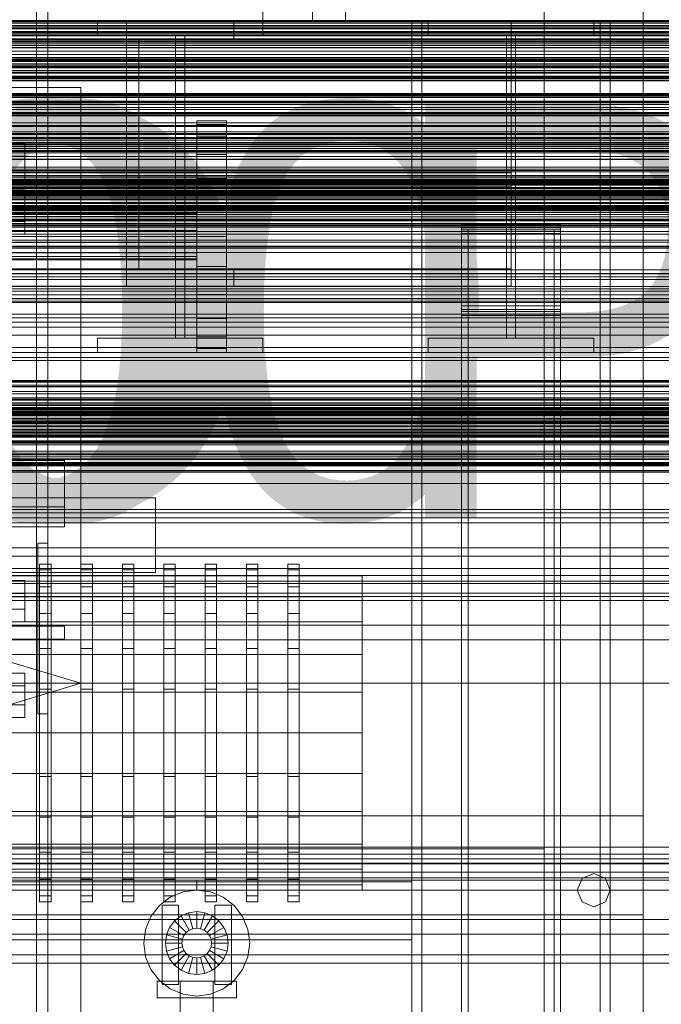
# Model space of a CAD drawing. Header units: millimetres. Extents: x -1970 to 61924, y -58230 to 6847.
# Tile 66 of 256: x 453 to 841, y -35494 to -34899. Entities that reach past the tile are written whole.
import ezdxf

# ---------------------------------------------------------------- set-up
doc = ezdxf.new("R2010")
doc.units = ezdxf.units.MM
for name, color, linetype, lineweight in [('COTAS_O', 1, 'Continuous', 0), ('COTAS_P', 1, 'Continuous', 0), ('frontal_briquetadora', 7, 'Continuous', 0), ('frontal_C01', 7, 'Continuous', 0), ('frontal_C02', 7, 'Continuous', 0), ('frontal_C03', 7, 'Continuous', 0), ('frontal_C04', 7, 'Continuous', 0), ('frontal_dosificador', 7, 'Continuous', 0), ('frontal_mezcladora', 7, 'Continuous', 0), ('frontal_secador', 7, 'Continuous', 0)]:
    doc.layers.add(name, color=color, linetype=linetype, lineweight=lineweight)
doc.dimstyles.new('R19_100', dxfattribs={"dimtxt": 250, "dimasz": 150, "dimexe": 150, "dimexo": 80, "dimgap": 100, "dimtad": 1, "dimtih": 1, "dimtoh": 1, "dimdsep": 46, "dimcen": 0.09, "dimadec": 0, "dimazin": 0, "dimtfac": 1, "dimtdec": 4, "dimtofl": 0, "dimtmove": 0, "dimatfit": 3, "dimfxl": 1, "dimtolj": 1, "dimtzin": 0, "dimarcsym": 0})

# ---------------------------------------------------------------- blocks, each defined once
blk = doc.blocks.new('DIM_R26_43')
at = {"layer": 'COTAS_P'}
for p, q in [((-1750, -34600), (-1600, -34555)), ((2600, -34600), (2450, -34555)), ((-1750, -35500), (-1750, -34600)), ((-1750, -34600), (2600, -34600)), ((-1750, -34600), (-1600, -34645)), ((2600, -34600), (2450, -34645)), ((2600, -35500), (2600, -34600))]:
    blk.add_line(p, q, dxfattribs=at)
blk.add_text('4350 P', height=250, dxfattribs=at).set_placement((425, -34500))
blk = doc.blocks.new('DIM_R26_49')
at = {"layer": 'COTAS_O'}
for p, q in [((-650, -34200), (-500, -34155)), ((650, -34200), (500, -34155)), ((-650, -34900), (-650, -34200)), ((-650, -34200), (650, -34200)), ((-650, -34200), (-500, -34245)), ((650, -34200), (500, -34245)), ((650, -34900), (650, -34200))]:
    blk.add_line(p, q, dxfattribs=at)
blk.add_text('1300 O', height=250, dxfattribs=at).set_placement((0, -34100))
blk = doc.blocks.new('DIM_R26_51')
at = {"layer": 'COTAS_O'}
for p, q in [((-1480, -35300), (-1330, -35255)), ((490, -35300), (340, -35255)), ((-1480, -36000), (-1480, -35300)), ((-1480, -35300), (490, -35300)), ((-1480, -35300), (-1330, -35345)), ((490, -35300), (340, -35345)), ((490, -36000), (490, -35300))]:
    blk.add_line(p, q, dxfattribs=at)
blk.add_text('1970 O', height=250, dxfattribs=at).set_placement((-495, -35200))
blk = doc.blocks.new('DIM_R26_53')
at = {"layer": 'COTAS_O'}
for p, q in [((-1400, -35300), (-1250, -35255)), ((1400, -35300), (1250, -35255)), ((-1400, -36000), (-1400, -35300)), ((-1400, -35300), (1400, -35300)), ((-1400, -35300), (-1250, -35345)), ((1400, -35300), (1250, -35345)), ((1400, -36000), (1400, -35300))]:
    blk.add_line(p, q, dxfattribs=at)
blk.add_text('2800 O', height=250, dxfattribs=at).set_placement((0, -35200))
blk = doc.blocks.new('DIM_R26_55')
at = {"layer": 'COTAS_P'}
for p, q in [((-305, -35300), (-155, -35255)), ((345, -35300), (195, -35255)), ((-305, -36000), (-305, -35300)), ((-305, -35300), (345, -35300)), ((-305, -35300), (-155, -35345)), ((345, -35300), (195, -35345)), ((345, -36000), (345, -35300))]:
    blk.add_line(p, q, dxfattribs=at)
blk.add_text('650 P', height=250, dxfattribs=at).set_placement((20, -35200))

msp = doc.modelspace()

# ---------------------------------------------------------------- linework, layer by layer
at = {"layer": 'frontal_briquetadora'}
for p, q in [((-490, -34940), (490, -34940)), ((320, -34940), (490, -34940)), ((490, -35980), (490, -34940)), ((340, -34950), (490, -34950)), ((490, -35980), (490, -34950))]:
    msp.add_line(p, q, dxfattribs=at)
at = {"layer": 'frontal_C01'}
for p, q in [((463, -35975), (463, -34599.343)), ((470, -35975), (470, -34599.343)), ((404, -34973.724), (456, -34973.724)), ((456, -34973.724), (456, -34990.98)), ((456, -34973.724), (456, -34981.428)), ((456, -34981.428), (404, -34981.428)), ((456, -34998.684), (456, -34981.428)), ((456, -34990.98), (404, -34990.98)), ((456, -34998.684), (456, -34990.98)), ((404, -34998.684), (456, -34998.684)), ((380, -35165.384), (480, -35165.384)), ((480, -35165.384), (480, -35193.382)), ((480, -35165.384), (480, -35205.382)), ((480, -35193.382), (380, -35193.382)), ((480, -35205.382), (480, -35193.382)), ((380, -35205.382), (480, -35205.382)), ((464, -35318.382), (464, -35215.382)), ((464, -35215.382), (470, -35215.382)), ((470, -35318.382), (470, -35215.382)), ((404, -35237.948), (456, -35237.948)), ((456, -35237.948), (456, -35255.203)), ((456, -35237.948), (456, -35245.651)), ((456, -35245.651), (404, -35245.651)), ((456, -35262.907), (456, -35245.651)), ((456, -35255.203), (404, -35255.203)), ((456, -35262.907), (456, -35255.203)), ((380, -35265.382), (480, -35265.382)), ((404, -35262.907), (456, -35262.907)), ((480, -35273.382), (480, -35265.382)), ((380, -35273.382), (480, -35273.382)), ((397, -35273.382), (463, -35273.382)), ((463, -35273.382), (470, -35273.382)), ((463, -35975), (463, -35273.382)), ((470, -35975), (470, -35273.382)), ((470, -35318.382), (464, -35318.382))]:
    msp.add_line(p, q, dxfattribs=at)
at = {"layer": 'frontal_C02'}
for p, q in [((463, -35975), (463, -33530.372)), ((470, -35975), (470, -33530.372)), ((463, -35975), (463, -34035.57)), ((470, -35975), (470, -34035.57)), ((463, -35975), (463, -34840.309)), ((470, -35975), (470, -34840.309)), ((404, -35001.788), (456, -35001.788)), ((456, -35001.788), (456, -35020.863)), ((456, -35001.788), (456, -35009.424)), ((456, -35009.424), (404, -35009.424)), ((456, -35028.499), (456, -35009.424)), ((456, -35020.863), (404, -35020.863)), ((456, -35028.499), (456, -35020.863)), ((404, -35028.499), (456, -35028.499)), ((404, -35293.878), (456, -35293.878)), ((456, -35293.878), (456, -35312.954)), ((456, -35293.878), (456, -35301.515)), ((456, -35301.515), (404, -35301.515)), ((456, -35320.59), (456, -35301.515)), ((456, -35312.954), (404, -35312.954)), ((456, -35320.59), (456, -35312.954)), ((404, -35320.59), (456, -35320.59))]:
    msp.add_line(p, q, dxfattribs=at)
at = {"layer": 'frontal_C03'}
for p, q in [((1250, -34899.448), (-1250, -34899.448)), ((1250, -34900.33), (-1250, -34900.33)), ((1250, -34900.983), (-1250, -34900.983)), ((1250, -34903.291), (-1250, -34903.291)), ((-1250, -34904.348), (1250, -34904.348)), ((1250, -34907.2), (-1250, -34907.2)), ((1250, -34908.257), (-1250, -34908.257)), ((1250, -34910.565), (-1250, -34910.565)), ((1250, -34911.218), (-1250, -34911.218)), ((1250, -34912.1), (-1250, -34912.1)), ((1250, -34921.906), (-1250, -34921.906)), ((1250, -34922.787), (-1250, -34922.787)), ((1250, -34923.441), (-1250, -34923.441)), ((1250, -34925.748), (-1250, -34925.748)), ((-1250, -34926.806), (1250, -34926.806)), ((1250, -34929.658), (-1250, -34929.658)), ((1250, -34930.715), (-1250, -34930.715)), ((1250, -34933.022), (-1250, -34933.022)), ((1250, -34933.676), (-1250, -34933.676)), ((1250, -34934.557), (-1250, -34934.557)), ((1250, -34944.364), (-1250, -34944.364)), ((1250, -34945.245), (-1250, -34945.245)), ((1250, -34945.898), (-1250, -34945.898)), ((1530, -34950.129), (-1530, -34950.129)), ((1250, -34948.206), (-1250, -34948.206)), ((-1250, -34949.263), (1250, -34949.263)), ((1250, -34952.115), (-1250, -34952.115)), ((1530, -34955.129), (-1530, -34955.129)), ((1270, -34955.96), (-1270, -34955.96)), ((-1270, -34956.859), (1270, -34956.859)), ((1250, -34953.173), (-1250, -34953.173)), ((1250, -34955.48), (-1250, -34955.48)), ((1250, -34956.134), (-1250, -34956.134)), ((1250, -34957.015), (-1250, -34957.015)), ((-1500, -34961.228), (1500, -34961.228)), ((1500, -34970.211), (-1500, -34970.211)), ((1250, -34966.821), (-1250, -34966.821)), ((1250, -34967.703), (-1250, -34967.703)), ((1250, -34968.356), (-1250, -34968.356)), ((1250, -34970.664), (-1250, -34970.664)), ((-1250, -34971.721), (1250, -34971.721)), ((-1250, -34973.155), (1250, -34973.155)), ((-1250, -34973.953), (1250, -34973.953)), ((-1250, -34974.537), (1250, -34974.537)), ((1250, -34974.573), (-1250, -34974.573)), ((1250, -34975.63), (-1250, -34975.63)), ((-1250, -34976.875), (1250, -34976.875)), ((1250, -34977.938), (-1250, -34977.938)), ((-1250, -34978.004), (1250, -34978.004)), ((1250, -34978.591), (-1250, -34978.591)), ((1250, -34979.473), (-1250, -34979.473)), ((-1250, -34981.724), (1250, -34981.724)), ((-1250, -34983.32), (1250, -34983.32)), ((-1250, -34988.167), (1250, -34988.167)), ((1250, -34989.279), (-1250, -34989.279)), ((-1250, -34990.123), (1250, -34990.123)), ((1250, -34990.16), (-1250, -34990.16)), ((1250, -34990.814), (-1250, -34990.814)), ((1250, -34993.121), (-1250, -34993.121)), ((-1250, -34994.178), (1250, -34994.178)), ((1500, -34995.334), (-1500, -34995.334)), ((-1268, -34996.141), (1268, -34996.141)), ((-1268, -34996.365), (1268, -34996.365)), ((-1268, -34996.53), (1268, -34996.53)), ((-1268, -34997.187), (1268, -34997.187)), ((-1268, -34997.505), (1268, -34997.505)), ((-1268, -34998.551), (1268, -34998.551)), ((-1268, -34999), (1268, -34999)), ((-1250, -34995.768), (1250, -34995.768)), ((1250, -34997.031), (-1250, -34997.031)), ((1250, -34997.949), (-1250, -34997.949)), ((1250, -34998.088), (-1250, -34998.088)), ((1530, -35005.129), (-1530, -35005.129)), ((-1500, -35004.317), (1500, -35004.317)), ((-1268, -35000.363), (1268, -35000.363)), ((-1268, -35000.913), (1268, -35000.913)), ((-1268, -35002.501), (1268, -35002.501)), ((1268, -35003.114), (-1268, -35003.114)), ((-1268, -35004.818), (1268, -35004.818)), ((-1268, -35005.453), (1268, -35005.453)), ((1250, -35000.395), (-1250, -35000.395)), ((1250, -35001.049), (-1250, -35001.049)), ((1250, -35001.93), (-1250, -35001.93)), ((-1250, -35004.006), (1250, -35004.006)), ((1530, -35010.129), (-1530, -35010.129)), ((-1268, -35007.156), (1268, -35007.156)), ((-1268, -35007.77), (1268, -35007.77)), ((-1268, -35009.357), (1268, -35009.357)), ((-1268, -35009.907), (1268, -35009.907)), ((-1268, -35011.271), (1268, -35011.271)), ((-1268, -35011.72), (1268, -35011.72)), ((-1250, -35006.264), (1250, -35006.264)), ((1250, -35011.737), (-1250, -35011.737)), ((-1268, -35012.766), (1268, -35012.766)), ((-1268, -35013.083), (1268, -35013.083)), ((-1268, -35013.741), (1268, -35013.741)), ((-1268, -35013.905), (1268, -35013.905)), ((-1268, -35014.13), (1268, -35014.13)), ((-1250, -35012.322), (1250, -35012.322)), ((1250, -35012.618), (-1250, -35012.618)), ((1250, -35013.271), (-1250, -35013.271)), ((-1250, -35014.503), (1250, -35014.503)), ((1250, -35015.579), (-1250, -35015.579)), ((-1250, -35016.636), (1250, -35016.636)), ((1250, -35019.488), (-1250, -35019.488)), ((-1250, -35020.147), (1250, -35020.147)), ((1250, -35020.546), (-1250, -35020.546)), ((-1250, -35022.103), (1250, -35022.103)), ((1250, -35022.853), (-1250, -35022.853)), ((1250, -35023.506), (-1250, -35023.506)), ((1250, -35024.388), (-1250, -35024.388)), ((-1250, -35026.95), (1250, -35026.95)), ((-1250, -35028.547), (1250, -35028.547)), ((-1250, -35032.266), (1250, -35032.266)), ((-1250, -35033.395), (1250, -35033.395)), ((-1250, -35035.733), (1250, -35035.733)), ((-1250, -35036.318), (1250, -35036.318)), ((-1250, -35037.115), (1250, -35037.115)), ((1250, -35050.062), (-1250, -35050.062)), ((1250, -35052.554), (-1250, -35052.554)), ((-1500, -35055.95), (1500, -35055.95)), ((1250, -35054.381), (-1250, -35054.381)), ((1250, -35061.687), (-1250, -35061.687)), ((1250, -35065.216), (-1250, -35065.216)), ((1500, -35067.358), (-1500, -35067.358)), ((1500, -35067.643), (-1500, -35067.643)), ((-1270, -35068.997), (1270, -35068.997)), ((1270, -35069.896), (-1270, -35069.896)), ((1250, -35076.838), (-1250, -35076.838)), ((-1500, -35079.051), (1500, -35079.051)), ((1250, -35081.828), (-1250, -35081.828)), ((1250, -35096.975), (-1250, -35096.975)), ((1250, -35103.087), (-1250, -35103.087)), ((-1250, -35116.939), (1250, -35116.939)), ((-1250, -35117.572), (1250, -35117.572)), ((-1250, -35118.036), (1250, -35118.036)), ((-1250, -35119.892), (1250, -35119.892)), ((1250, -35120.726), (-1250, -35120.726)), ((-1250, -35120.788), (1250, -35120.788)), ((-1250, -35123.74), (1250, -35123.74)), ((-1250, -35125.008), (1250, -35125.008)), ((1570, -35128.303), (-1570, -35128.303)), ((1570, -35128.562), (-1570, -35128.562)), ((-1250, -35127.542), (1250, -35127.542)), ((-1250, -35128.855), (1250, -35128.855)), ((-1250, -35130.407), (1250, -35130.407)), ((1570, -35131.347), (-1570, -35131.347)), ((1570, -35132.085), (-1570, -35132.085)), ((-1500, -35133.329), (1500, -35133.329)), ((-1500, -35133.553), (1500, -35133.553)), ((-1500, -35133.718), (1500, -35133.718)), ((-1500, -35134.375), (1500, -35134.375)), ((-1500, -35134.693), (1500, -35134.693)), ((-1500, -35135.739), (1500, -35135.739)), ((-1500, -35136.188), (1500, -35136.188)), ((-1250, -35134.888), (1250, -35134.888)), ((1250, -35136.619), (-1250, -35136.619)), ((1570, -35137.231), (-1570, -35137.231)), ((1570, -35138.335), (-1570, -35138.335)), ((-1500, -35137.551), (1500, -35137.551)), ((-1500, -35138.101), (1500, -35138.101)), ((-1500, -35139.689), (1500, -35139.689)), ((1500, -35140.302), (-1500, -35140.302)), ((-1500, -35142.006), (1500, -35142.006)), ((-1500, -35142.641), (1500, -35142.641)), ((-1250, -35141.427), (1250, -35141.427)), ((-1570, -35145.059), (1570, -35145.059)), ((1570, -35146.361), (-1570, -35146.361)), ((-1500, -35144.345), (1500, -35144.345)), ((-1500, -35144.958), (1500, -35144.958)), ((-1500, -35146.546), (1500, -35146.546)), ((-1500, -35147.096), (1500, -35147.096)), ((-1500, -35148.459), (1500, -35148.459)), ((-1500, -35148.908), (1500, -35148.908)), ((-1250, -35143.22), (1250, -35143.22)), ((1250, -35146.472), (-1250, -35146.472)), ((-1250, -35148.028), (1250, -35148.028)), ((1570, -35153.639), (-1570, -35153.639)), ((1570, -35154.941), (-1570, -35154.941)), ((-1500, -35149.954), (1500, -35149.954)), ((-1500, -35150.272), (1500, -35150.272)), ((-1500, -35150.929), (1500, -35150.929)), ((-1500, -35151.093), (1500, -35151.093)), ((-1500, -35151.318), (1500, -35151.318)), ((-1250, -35149.759), (1250, -35149.759)), ((1250, -35153.528), (-1250, -35153.528)), ((-1250, -35154.239), (1250, -35154.239)), ((-1250, -35155.792), (1250, -35155.792)), ((-1250, -35159.639), (1250, -35159.639)), ((-1250, -35160.906), (1250, -35160.906)), ((1570, -35161.665), (-1570, -35161.665)), ((1570, -35162.769), (-1570, -35162.769)), ((-1250, -35163.859), (1250, -35163.859)), ((-1250, -35164.755), (1250, -35164.755)), ((-1250, -35166.611), (1250, -35166.611)), ((1570, -35167.915), (-1570, -35167.915)), ((1570, -35168.653), (-1570, -35168.653)), ((1570, -35171.438), (-1570, -35171.438)), ((1570, -35171.697), (-1570, -35171.697)), ((-1250, -35167.075), (1250, -35167.075)), ((-1250, -35167.708), (1250, -35167.708)), ((1250, -35172.458), (-1250, -35172.458)), ((1250, -35179.274), (-1250, -35179.274)), ((1250, -35196.913), (-1250, -35196.913)), ((1250, -35203.025), (-1250, -35203.025)), ((1250, -35218.172), (-1250, -35218.172)), ((1250, -35223.162), (-1250, -35223.162)), ((-1500, -35230.719), (1500, -35230.719)), ((1250, -35234.784), (-1250, -35234.784)), ((1500, -35239.702), (-1500, -35239.702)), ((1250, -35238.313), (-1250, -35238.313)), ((1250, -35245.619), (-1250, -35245.619)), ((1250, -35247.446), (-1250, -35247.446)), ((1250, -35249.938), (-1250, -35249.938)), ((1500, -35264.825), (-1500, -35264.825)), ((-1500, -35273.808), (1500, -35273.808)), ((1530, -35409.158), (-1530, -35409.158)), ((-1500, -35408.612), (1500, -35408.612)), ((1530, -35414.158), (-1530, -35414.158)), ((1500, -35417.595), (-1500, -35417.595)), ((1500, -35442.718), (-1500, -35442.718)), ((-1500, -35451.701), (1500, -35451.701)), ((1530, -35464.158), (-1530, -35464.158)), ((1530, -35469.158), (-1530, -35469.158))]:
    msp.add_line(p, q, dxfattribs=at)
at = {"layer": 'frontal_C04'}
for p, q in [((-420, -35419), (560, -35419)), ((560, -35419), (560, -35425)), ((560, -35419), (1540, -35419)), ((-420, -35425), (560, -35425)), ((544, -35429.287), (551.718, -35426.09)), ((551.718, -35426.09), (560, -35425)), ((560, -35425), (1540, -35425)), ((560, -35425), (568.282, -35426.09)), ((568.282, -35426.09), (576, -35429.287)), ((532.287, -35441), (537.373, -35434.373)), ((537.373, -35434.373), (544, -35429.287)), ((539, -35434), (549, -35434)), ((539, -35434), (539, -35482)), ((549, -35482), (549, -35434)), ((571, -35434), (581, -35434)), ((571, -35434), (571, -35482)), ((576, -35429.287), (582.627, -35434.373)), ((581, -35482), (581, -35434)), ((582.627, -35434.373), (587.713, -35441)), ((546.565, -35443.565), (550.5, -35440.546)), ((550.5, -35440.546), (555.082, -35438.647)), ((555.5, -35449.206), (550.5, -35440.546)), ((555.082, -35438.647), (560, -35438)), ((557.671, -35448.307), (555.082, -35438.647)), ((560, -35448), (560, -35438)), ((560, -35438), (564.918, -35438.647)), ((562.329, -35448.307), (564.918, -35438.647)), ((564.5, -35449.206), (569.5, -35440.546)), ((564.918, -35438.647), (569.5, -35440.546)), ((569.5, -35440.546), (573.435, -35443.565)), ((529.09, -35448.718), (532.287, -35441)), ((543.546, -35447.5), (546.565, -35443.565)), ((553.636, -35450.636), (546.565, -35443.565)), ((566.364, -35450.636), (573.435, -35443.565)), ((573.435, -35443.565), (576.454, -35447.5)), ((587.713, -35441), (590.91, -35448.718)), ((528, -35457), (529.09, -35448.718)), ((541, -35457), (541.647, -35452.082)), ((541.647, -35452.082), (543.546, -35447.5)), ((551.307, -35454.671), (541.647, -35452.082)), ((552.206, -35452.5), (543.546, -35447.5)), ((552.206, -35452.5), (553.636, -35450.636)), ((553.636, -35450.636), (555.5, -35449.206)), ((555.5, -35449.206), (557.671, -35448.307)), ((557.671, -35448.307), (560, -35448)), ((560, -35448), (562.329, -35448.307)), ((562.329, -35448.307), (564.5, -35449.206)), ((564.5, -35449.206), (566.364, -35450.636)), ((566.364, -35450.636), (567.794, -35452.5)), ((567.794, -35452.5), (576.454, -35447.5)), ((568.693, -35454.671), (578.353, -35452.082)), ((576.454, -35447.5), (578.353, -35452.082)), ((578.353, -35452.082), (579, -35457)), ((590.91, -35448.718), (592, -35457)), ((529.09, -35465.282), (528, -35457)), ((551, -35457), (541, -35457)), ((541.647, -35461.918), (541, -35457)), ((551, -35457), (551.307, -35454.671)), ((551.307, -35459.329), (551, -35457)), ((551.307, -35454.671), (552.206, -35452.5)), ((567.794, -35452.5), (568.693, -35454.671)), ((568.693, -35454.671), (569, -35457)), ((569, -35457), (568.693, -35459.329)), ((579, -35457), (569, -35457)), ((579, -35457), (578.353, -35461.918)), ((592, -35457), (590.91, -35465.282)), ((551.307, -35459.329), (541.647, -35461.918)), ((543.546, -35466.5), (541.647, -35461.918)), ((552.206, -35461.5), (543.546, -35466.5)), ((553.636, -35463.364), (546.565, -35470.435)), ((552.206, -35461.5), (551.307, -35459.329)), ((553.636, -35463.364), (552.206, -35461.5)), ((555.5, -35464.794), (553.636, -35463.364)), ((566.364, -35463.364), (564.5, -35464.794)), ((567.794, -35461.5), (566.364, -35463.364)), ((566.364, -35463.364), (573.435, -35470.435)), ((568.693, -35459.329), (567.794, -35461.5)), ((567.794, -35461.5), (576.454, -35466.5)), ((568.693, -35459.329), (578.353, -35461.918)), ((578.353, -35461.918), (576.454, -35466.5)), ((532.287, -35473), (529.09, -35465.282)), ((546.565, -35470.435), (543.546, -35466.5)), ((555.5, -35464.794), (550.5, -35473.454)), ((557.671, -35465.693), (555.082, -35475.353)), ((557.671, -35465.693), (555.5, -35464.794)), ((560, -35466), (557.671, -35465.693)), ((562.329, -35465.693), (560, -35466)), ((560, -35466), (560, -35476)), ((564.5, -35464.794), (562.329, -35465.693)), ((562.329, -35465.693), (564.918, -35475.353)), ((564.5, -35464.794), (569.5, -35473.454)), ((576.454, -35466.5), (573.435, -35470.435)), ((590.91, -35465.282), (587.713, -35473)), ((537.373, -35479.627), (532.287, -35473)), ((550.5, -35473.454), (546.565, -35470.435)), ((555.082, -35475.353), (550.5, -35473.454)), ((560, -35476), (555.082, -35475.353)), ((564.918, -35475.353), (560, -35476)), ((569.5, -35473.454), (564.918, -35475.353)), ((573.435, -35470.435), (569.5, -35473.454)), ((587.713, -35473), (582.627, -35479.627)), ((536, -35480), (584, -35480)), ((536, -35480), (536, -35490)), ((544, -35484.713), (537.373, -35479.627)), ((539, -35482), (549, -35482)), ((570, -35480), (550, -35480)), ((550, -35499), (550, -35480)), ((570, -35480), (570, -35499)), ((571, -35482), (581, -35482)), ((582.627, -35479.627), (576, -35484.713)), ((584, -35490), (584, -35480)), ((551.718, -35487.91), (544, -35484.713)), ((560, -35489), (551.718, -35487.91)), ((568.282, -35487.91), (560, -35489)), ((576, -35484.713), (568.282, -35487.91)), ((536, -35490), (584, -35490))]:
    msp.add_line(p, q, dxfattribs=at)
at = {"layer": 'frontal_dosificador'}
for p, q in [((770, -35980), (770, -33440)), ((830, -33440), (830, -35980)), ((560, -34962.385), (560, -34960)), ((560, -34960), (578, -34960)), ((560, -34969.378), (560, -34962.385)), ((560, -34962.385), (578, -34962.385)), ((578, -34962.385), (578, -34960)), ((578, -34969.378), (578, -34962.385)), ((560, -34980.503), (560, -34969.378)), ((560, -34969.378), (578, -34969.378)), ((578, -34980.503), (578, -34969.378)), ((560, -34995), (560, -34980.503)), ((560, -34980.503), (578, -34980.503)), ((578, -34995), (578, -34980.503)), ((560, -35011.883), (560, -34995)), ((560, -34995), (578, -34995)), ((578, -35011.883), (578, -34995)), ((560, -35030), (560, -35011.883)), ((560, -35011.883), (578, -35011.883)), ((578, -35030), (578, -35011.883)), ((260, -35016), (560, -35016)), ((260, -35016.477), (560, -35016.477)), ((260, -35017.876), (560, -35017.876)), ((560, -35016.477), (560, -35016)), ((560, -35017.876), (560, -35016.477)), ((560, -35020.101), (560, -35017.876)), ((260, -35020.101), (560, -35020.101)), ((260, -35023), (560, -35023)), ((560, -35023), (560, -35020.101)), ((560, -35026.377), (560, -35023)), ((260, -35026.377), (560, -35026.377)), ((560, -35030), (260, -35030)), ((560, -35030), (560, -35026.377)), ((560, -35030), (560, -35033.623)), ((560, -35048.117), (560, -35030)), ((578, -35030), (560, -35030)), ((578, -35030), (578, -35048.117)), ((260, -35033.623), (560, -35033.623)), ((560, -35033.623), (560, -35037)), ((260, -35037), (560, -35037)), ((260, -35039.899), (560, -35039.899)), ((560, -35037), (560, -35039.899)), ((560, -35039.899), (560, -35042.124)), ((260, -35042.124), (560, -35042.124)), ((260, -35043.523), (560, -35043.523)), ((260, -35044), (560, -35044)), ((560, -35042.124), (560, -35043.523)), ((560, -35043.523), (560, -35044)), ((560, -35048.117), (560, -35065)), ((560, -35048.117), (578, -35048.117)), ((578, -35048.117), (578, -35065)), ((560, -35065), (560, -35079.497)), ((560, -35065), (578, -35065)), ((578, -35065), (578, -35079.497)), ((560, -35079.497), (560, -35090.622)), ((560, -35079.497), (578, -35079.497)), ((578, -35079.497), (578, -35090.622)), ((560, -35090.622), (560, -35097.615)), ((560, -35090.622), (578, -35090.622)), ((578, -35090.622), (578, -35097.615)), ((560, -35097.615), (560, -35100)), ((560, -35097.615), (578, -35097.615)), ((560, -35100), (578, -35100)), ((578, -35097.615), (578, -35100)), ((430, -35188), (535, -35188)), ((535, -35188), (535, -35233)), ((465, -35231.476), (465, -35228)), ((465, -35228), (472, -35228)), ((465, -35241.665), (465, -35231.476)), ((465, -35231.476), (472, -35231.476)), ((472, -35231.476), (472, -35228)), ((472, -35241.665), (472, -35231.476)), ((490, -35231.476), (490, -35228)), ((490, -35228), (497, -35228)), ((490, -35241.665), (490, -35231.476)), ((490, -35231.476), (497, -35231.476)), ((497, -35231.476), (497, -35228)), ((497, -35241.665), (497, -35231.476)), ((515, -35231.476), (515, -35228)), ((515, -35228), (522, -35228)), ((515, -35241.665), (515, -35231.476)), ((515, -35231.476), (522, -35231.476)), ((522, -35231.476), (522, -35228)), ((522, -35241.665), (522, -35231.476)), ((540, -35231.476), (540, -35228)), ((540, -35228), (547, -35228)), ((540, -35241.665), (540, -35231.476)), ((540, -35231.476), (547, -35231.476)), ((547, -35231.476), (547, -35228)), ((547, -35241.665), (547, -35231.476)), ((565, -35231.476), (565, -35228)), ((565, -35228), (572, -35228)), ((565, -35241.665), (565, -35231.476)), ((565, -35231.476), (572, -35231.476)), ((572, -35231.476), (572, -35228)), ((572, -35241.665), (572, -35231.476)), ((590, -35231.476), (590, -35228)), ((590, -35228), (597, -35228)), ((590, -35241.665), (590, -35231.476)), ((590, -35231.476), (597, -35231.476)), ((597, -35231.476), (597, -35228)), ((597, -35241.665), (597, -35231.476)), ((615, -35231.476), (615, -35228)), ((615, -35228), (622, -35228)), ((615, -35241.665), (615, -35231.476)), ((615, -35231.476), (622, -35231.476)), ((622, -35231.476), (622, -35228)), ((622, -35241.665), (622, -35231.476)), ((360, -35235), (660, -35235)), ((360, -35238.237), (660, -35238.237)), ((430, -35233), (535, -35233)), ((660, -35238.237), (660, -35235)), ((660, -35247.728), (660, -35238.237)), ((465, -35257.875), (465, -35241.665)), ((465, -35241.665), (472, -35241.665)), ((472, -35257.875), (472, -35241.665)), ((490, -35257.875), (490, -35241.665)), ((490, -35241.665), (497, -35241.665)), ((497, -35257.875), (497, -35241.665)), ((515, -35257.875), (515, -35241.665)), ((515, -35241.665), (522, -35241.665)), ((522, -35257.875), (522, -35241.665)), ((540, -35257.875), (540, -35241.665)), ((540, -35241.665), (547, -35241.665)), ((547, -35257.875), (547, -35241.665)), ((565, -35257.875), (565, -35241.665)), ((565, -35241.665), (572, -35241.665)), ((572, -35257.875), (572, -35241.665)), ((590, -35257.875), (590, -35241.665)), ((590, -35241.665), (597, -35241.665)), ((597, -35257.875), (597, -35241.665)), ((615, -35257.875), (615, -35241.665)), ((615, -35241.665), (622, -35241.665)), ((622, -35257.875), (622, -35241.665)), ((360, -35247.728), (660, -35247.728)), ((660, -35262.825), (660, -35247.728)), ((465, -35279), (465, -35257.875)), ((465, -35257.875), (472, -35257.875)), ((472, -35279), (472, -35257.875)), ((490, -35279), (490, -35257.875)), ((490, -35257.875), (497, -35257.875)), ((497, -35279), (497, -35257.875)), ((515, -35279), (515, -35257.875)), ((515, -35257.875), (522, -35257.875)), ((522, -35279), (522, -35257.875)), ((540, -35279), (540, -35257.875)), ((540, -35257.875), (547, -35257.875)), ((547, -35279), (547, -35257.875)), ((565, -35279), (565, -35257.875)), ((565, -35257.875), (572, -35257.875)), ((572, -35279), (572, -35257.875)), ((590, -35279), (590, -35257.875)), ((590, -35257.875), (597, -35257.875)), ((597, -35279), (597, -35257.875)), ((615, -35279), (615, -35257.875)), ((615, -35257.875), (622, -35257.875)), ((622, -35279), (622, -35257.875)), ((360, -35262.825), (660, -35262.825)), ((660, -35282.5), (660, -35262.825)), ((465, -35303.6), (465, -35279)), ((465, -35279), (472, -35279)), ((472, -35303.6), (472, -35279)), ((490, -35303.6), (490, -35279)), ((490, -35279), (497, -35279)), ((497, -35303.6), (497, -35279)), ((515, -35303.6), (515, -35279)), ((515, -35279), (522, -35279)), ((522, -35303.6), (522, -35279)), ((540, -35303.6), (540, -35279)), ((540, -35279), (547, -35279)), ((547, -35303.6), (547, -35279)), ((565, -35303.6), (565, -35279)), ((565, -35279), (572, -35279)), ((572, -35303.6), (572, -35279)), ((590, -35303.6), (590, -35279)), ((590, -35279), (597, -35279)), ((597, -35303.6), (597, -35279)), ((615, -35303.6), (615, -35279)), ((615, -35279), (622, -35279)), ((622, -35303.6), (622, -35279)), ((360, -35282.5), (660, -35282.5)), ((660, -35305.412), (660, -35282.5)), ((465, -35330), (465, -35303.6)), ((465, -35303.6), (472, -35303.6)), ((472, -35330), (472, -35303.6)), ((490, -35330), (490, -35303.6)), ((490, -35303.6), (497, -35303.6)), ((497, -35330), (497, -35303.6)), ((515, -35330), (515, -35303.6)), ((515, -35303.6), (522, -35303.6)), ((522, -35330), (522, -35303.6)), ((540, -35330), (540, -35303.6)), ((540, -35303.6), (547, -35303.6)), ((547, -35330), (547, -35303.6)), ((565, -35330), (565, -35303.6)), ((565, -35303.6), (572, -35303.6)), ((572, -35330), (572, -35303.6)), ((590, -35330), (590, -35303.6)), ((590, -35303.6), (597, -35303.6)), ((597, -35330), (597, -35303.6)), ((615, -35330), (615, -35303.6)), ((615, -35303.6), (622, -35303.6)), ((622, -35330), (622, -35303.6)), ((360, -35305.412), (660, -35305.412)), ((660, -35330), (660, -35305.412)), ((660, -35330), (360, -35330)), ((465, -35356.4), (465, -35330)), ((472, -35330), (465, -35330)), ((472, -35330), (472, -35356.4)), ((490, -35356.4), (490, -35330)), ((497, -35330), (490, -35330)), ((497, -35330), (497, -35356.4)), ((515, -35356.4), (515, -35330)), ((522, -35330), (515, -35330)), ((522, -35330), (522, -35356.4)), ((540, -35356.4), (540, -35330)), ((547, -35330), (540, -35330)), ((547, -35330), (547, -35356.4)), ((565, -35356.4), (565, -35330)), ((572, -35330), (565, -35330)), ((572, -35330), (572, -35356.4)), ((590, -35356.4), (590, -35330)), ((597, -35330), (590, -35330)), ((597, -35330), (597, -35356.4)), ((615, -35356.4), (615, -35330)), ((622, -35330), (615, -35330)), ((622, -35330), (622, -35356.4)), ((660, -35330), (660, -35354.588)), ((360, -35354.588), (660, -35354.588)), ((465, -35356.4), (465, -35381)), ((465, -35356.4), (472, -35356.4)), ((472, -35356.4), (472, -35381)), ((490, -35356.4), (490, -35381)), ((490, -35356.4), (497, -35356.4)), ((497, -35356.4), (497, -35381)), ((515, -35356.4), (515, -35381)), ((515, -35356.4), (522, -35356.4)), ((522, -35356.4), (522, -35381)), ((540, -35356.4), (540, -35381)), ((540, -35356.4), (547, -35356.4)), ((547, -35356.4), (547, -35381)), ((565, -35356.4), (565, -35381)), ((565, -35356.4), (572, -35356.4)), ((572, -35356.4), (572, -35381)), ((590, -35356.4), (590, -35381)), ((590, -35356.4), (597, -35356.4)), ((597, -35356.4), (597, -35381)), ((615, -35356.4), (615, -35381)), ((615, -35356.4), (622, -35356.4)), ((622, -35356.4), (622, -35381)), ((660, -35354.588), (660, -35377.5)), ((-770, -35380), (770, -35380)), ((360, -35377.5), (660, -35377.5)), ((465, -35381), (465, -35402.125)), ((465, -35381), (472, -35381)), ((472, -35381), (472, -35402.125)), ((490, -35381), (490, -35402.125)), ((490, -35381), (497, -35381)), ((497, -35381), (497, -35402.125)), ((515, -35381), (515, -35402.125)), ((515, -35381), (522, -35381)), ((522, -35381), (522, -35402.125)), ((540, -35381), (540, -35402.125)), ((540, -35381), (547, -35381)), ((547, -35381), (547, -35402.125)), ((565, -35381), (565, -35402.125)), ((565, -35381), (572, -35381)), ((572, -35381), (572, -35402.125)), ((590, -35381), (590, -35402.125)), ((590, -35381), (597, -35381)), ((597, -35381), (597, -35402.125)), ((615, -35381), (615, -35402.125)), ((615, -35381), (622, -35381)), ((622, -35381), (622, -35402.125)), ((660, -35377.5), (660, -35397.175)), ((770, -35380), (770, -35440)), ((770, -35380), (830, -35380)), ((830, -35380), (830, -35440)), ((360, -35397.175), (660, -35397.175)), ((660, -35397.175), (660, -35412.272)), ((-770, -35400), (770, -35400)), ((465, -35402.125), (465, -35418.335)), ((465, -35402.125), (472, -35402.125)), ((472, -35402.125), (472, -35418.335)), ((490, -35402.125), (490, -35418.335)), ((490, -35402.125), (497, -35402.125)), ((497, -35402.125), (497, -35418.335)), ((515, -35402.125), (515, -35418.335)), ((515, -35402.125), (522, -35402.125)), ((522, -35402.125), (522, -35418.335)), ((540, -35402.125), (540, -35418.335)), ((540, -35402.125), (547, -35402.125)), ((547, -35402.125), (547, -35418.335)), ((565, -35402.125), (565, -35418.335)), ((565, -35402.125), (572, -35402.125)), ((572, -35402.125), (572, -35418.335)), ((590, -35402.125), (590, -35418.335)), ((590, -35402.125), (597, -35402.125)), ((597, -35402.125), (597, -35418.335)), ((615, -35402.125), (615, -35418.335)), ((615, -35402.125), (622, -35402.125)), ((622, -35402.125), (622, -35418.335)), ((770, -35400), (770, -35440)), ((360, -35412.272), (660, -35412.272)), ((660, -35412.272), (660, -35421.763)), ((792.929, -35417.929), (800, -35415)), ((800, -35415), (807.071, -35417.929)), ((350, -35420), (690, -35420)), ((360, -35421.763), (660, -35421.763)), ((465, -35418.335), (465, -35428.524)), ((465, -35418.335), (472, -35418.335)), ((472, -35418.335), (472, -35428.524)), ((490, -35418.335), (490, -35428.524)), ((490, -35418.335), (497, -35418.335)), ((497, -35418.335), (497, -35428.524)), ((515, -35418.335), (515, -35428.524)), ((515, -35418.335), (522, -35418.335)), ((522, -35418.335), (522, -35428.524)), ((540, -35418.335), (540, -35428.524)), ((540, -35418.335), (547, -35418.335)), ((547, -35418.335), (547, -35428.524)), ((565, -35418.335), (565, -35428.524)), ((565, -35418.335), (572, -35418.335)), ((572, -35418.335), (572, -35428.524)), ((590, -35418.335), (590, -35428.524)), ((590, -35418.335), (597, -35418.335)), ((597, -35418.335), (597, -35428.524)), ((615, -35418.335), (615, -35428.524)), ((615, -35418.335), (622, -35418.335)), ((622, -35418.335), (622, -35428.524)), ((660, -35421.763), (660, -35425)), ((690, -35420), (690, -35455)), ((790, -35425), (792.929, -35417.929)), ((807.071, -35417.929), (810, -35425)), ((360, -35425), (660, -35425)), ((465, -35428.524), (465, -35432)), ((465, -35428.524), (472, -35428.524)), ((472, -35428.524), (472, -35432)), ((490, -35428.524), (490, -35432)), ((490, -35428.524), (497, -35428.524)), ((497, -35428.524), (497, -35432)), ((515, -35428.524), (515, -35432)), ((515, -35428.524), (522, -35428.524)), ((522, -35428.524), (522, -35432)), ((540, -35428.524), (540, -35432)), ((540, -35428.524), (547, -35428.524)), ((547, -35428.524), (547, -35432)), ((565, -35428.524), (565, -35432)), ((565, -35428.524), (572, -35428.524)), ((572, -35428.524), (572, -35432)), ((590, -35428.524), (590, -35432)), ((590, -35428.524), (597, -35428.524)), ((597, -35428.524), (597, -35432)), ((615, -35428.524), (615, -35432)), ((615, -35428.524), (622, -35428.524)), ((622, -35428.524), (622, -35432)), ((792.929, -35432.071), (790, -35425)), ((810, -35425), (807.071, -35432.071)), ((465, -35432), (472, -35432)), ((490, -35432), (497, -35432)), ((515, -35432), (522, -35432)), ((540, -35432), (547, -35432)), ((565, -35432), (572, -35432)), ((590, -35432), (597, -35432)), ((615, -35432), (622, -35432)), ((800, -35435), (792.929, -35432.071)), ((807.071, -35432.071), (800, -35435)), ((-770, -35440), (770, -35440)), ((770, -35440), (830, -35440)), ((350, -35455), (690, -35455))]:
    msp.add_line(p, q, dxfattribs=at)
at = {"layer": 'frontal_mezcladora'}
for p, q in [((600, -34900), (600, -34820)), ((470, -34900), (470, -34880)), ((630, -34900), (630, -34880)), ((-750, -34900), (750, -34900)), ((-600, -34900), (600, -34900)), ((400, -34900), (750, -34900)), ((470, -34900), (630, -34900)), ((500, -34900), (600, -34900)), ((500, -34908.5), (500, -34900)), ((517.5, -34900), (582.5, -34900)), ((517.5, -34910.5), (517.5, -34900)), ((582.5, -34910.5), (582.5, -34900)), ((600, -34908.5), (600, -34900)), ((690, -34900), (696, -34900)), ((690, -35988), (690, -34900)), ((696, -35988), (696, -34900)), ((696, -34900), (804, -34900)), ((700, -34900), (800, -34900)), ((700, -34908.5), (700, -34900)), ((750, -34910.5), (750, -34900)), ((750, -34908.5), (750, -34900)), ((800, -34908.5), (800, -34900)), ((804, -34900), (810, -34900)), ((804, -35988), (804, -34900)), ((810, -35988), (810, -34900)), ((-750, -34910.5), (750, -34910.5)), ((400, -34908.5), (750, -34908.5)), ((500, -34908.5), (600, -34908.5)), ((517.5, -34910.5), (582.5, -34910.5)), ((517.5, -34910.5), (525, -34910.5)), ((517.5, -35049.5), (517.5, -34910.5)), ((525, -35049.5), (525, -34910.5)), ((547.2, -34908.5), (552.8, -34908.5)), ((547.2, -35091.5), (547.2, -34908.5)), ((552.8, -35091.5), (552.8, -34908.5)), ((700, -34908.5), (800, -34908.5)), ((747.2, -34908.5), (752.8, -34908.5)), ((747.2, -35091.5), (747.2, -34908.5)), ((750, -34991.5), (750, -34908.5)), ((750, -35049.5), (750, -34910.5)), ((752.8, -35091.5), (752.8, -34908.5)), ((400, -34991.5), (750, -34991.5)), ((750, -35000), (750, -34991.5)), ((400, -35000), (750, -35000)), ((720, -35872.255), (720, -35022.255)), ((720, -35022.255), (780, -35022.255)), ((720, -35025.954), (720, -35022.255)), ((780, -35022.255), (780, -35872.255)), ((780, -35022.255), (780, -35025.954)), ((720, -35874.749), (720, -35024.749)), ((720, -35024.749), (780, -35024.749)), ((720, -35028.116), (720, -35024.749)), ((780, -35025.954), (720, -35025.954)), ((720, -35025.954), (720, -35875.954)), ((720, -35025.954), (724, -35025.954)), ((720, -35074.046), (720, -35025.954)), ((780, -35028.116), (720, -35028.116)), ((720, -35028.116), (720, -35878.116)), ((720, -35028.116), (724, -35028.116)), ((720, -35071.884), (720, -35028.116)), ((724, -35025.954), (724, -35875.954)), ((724, -35025.954), (724, -35074.046)), ((724, -35028.116), (724, -35878.116)), ((724, -35028.116), (724, -35071.884)), ((776, -35875.954), (776, -35025.954)), ((776, -35025.954), (780, -35025.954)), ((776, -35074.046), (776, -35025.954)), ((776, -35878.116), (776, -35028.116)), ((776, -35028.116), (780, -35028.116)), ((776, -35071.884), (776, -35028.116)), ((780, -35024.749), (780, -35874.749)), ((780, -35024.749), (780, -35028.116)), ((780, -35875.954), (780, -35025.954)), ((780, -35025.954), (780, -35074.046)), ((780, -35878.116), (780, -35028.116)), ((780, -35028.116), (780, -35071.884)), ((-750, -35049.5), (750, -35049.5)), ((517.5, -35049.5), (582.5, -35049.5)), ((517.5, -35060), (517.5, -35049.5)), ((517.5, -35049.5), (525, -35049.5)), ((582.5, -35060), (582.5, -35049.5)), ((750, -35060), (750, -35049.5)), ((-750, -35060), (750, -35060)), ((517.5, -35060), (582.5, -35060)), ((720, -35921.884), (720, -35071.884)), ((720, -35071.884), (780, -35071.884)), ((720, -35075.251), (720, -35071.884)), ((724, -35071.884), (720, -35071.884)), ((720, -35924.046), (720, -35074.046)), ((720, -35074.046), (780, -35074.046)), ((720, -35077.745), (720, -35074.046)), ((724, -35074.046), (720, -35074.046)), ((780, -35075.251), (720, -35075.251)), ((720, -35075.251), (720, -35925.251)), ((724, -35921.884), (724, -35071.884)), ((724, -35924.046), (724, -35074.046)), ((780, -35071.884), (776, -35071.884)), ((776, -35071.884), (776, -35921.884)), ((780, -35074.046), (776, -35074.046)), ((776, -35074.046), (776, -35924.046)), ((780, -35071.884), (780, -35921.884)), ((780, -35071.884), (780, -35075.251)), ((780, -35074.046), (780, -35924.046)), ((780, -35074.046), (780, -35077.745)), ((780, -35925.251), (780, -35075.251)), ((780, -35077.745), (720, -35077.745)), ((720, -35077.745), (720, -35927.745)), ((780, -35927.745), (780, -35077.745)), ((500, -35091.5), (600, -35091.5)), ((500, -35100), (500, -35091.5)), ((547.2, -35091.5), (552.8, -35091.5)), ((600, -35100), (600, -35091.5)), ((700, -35091.5), (800, -35091.5)), ((700, -35100), (700, -35091.5)), ((747.2, -35091.5), (752.8, -35091.5)), ((800, -35100), (800, -35091.5)), ((500, -35100), (600, -35100)), ((700, -35100), (800, -35100))]:
    msp.add_line(p, q, dxfattribs=at)
at = {"layer": 'frontal_secador'}
for p, q in [((1250, -34899.689), (-1250, -34899.689)), ((1250, -34902.485), (-1250, -34902.485)), ((1250, -34904), (-1250, -34904)), ((1250, -34904.545), (-1250, -34904.545)), ((1250, -34906.144), (-1250, -34906.144)), ((1250, -34906.709), (-1250, -34906.709)), ((-1250, -34908.142), (1250, -34908.142)), ((1250, -34908.686), (-1250, -34908.686)), ((1320, -34912), (-1320, -34912)), ((1320, -34912.273), (-1320, -34912.273)), ((1320, -34913.072), (-1320, -34913.072)), ((1320, -34914.343), (-1320, -34914.343)), ((1320, -34916), (-1320, -34916)), ((1250, -34912), (-1250, -34912)), ((1250, -34914.651), (-1250, -34914.651)), ((1250, -34915.859), (-1250, -34915.859)), ((1320, -34917.929), (-1320, -34917.929)), ((-1320, -34920), (1320, -34920)), ((1320, -34922.071), (-1320, -34922.071)), ((-1250, -34920), (1250, -34920)), ((1320, -34924), (-1320, -34924)), ((1320, -34925.657), (-1320, -34925.657)), ((1320, -34926.928), (-1320, -34926.928)), ((1320, -34927.727), (-1320, -34927.727)), ((1320, -34928), (-1320, -34928)), ((1250, -34924.141), (-1250, -34924.141)), ((1250, -34927.285), (-1250, -34927.285)), ((1250, -34928), (-1250, -34928)), ((1250, -34931.314), (-1250, -34931.314)), ((1250, -34933.856), (-1250, -34933.856)), ((1250, -34935.455), (-1250, -34935.455)), ((1250, -34936), (-1250, -34936)), ((1360, -34943.5), (-1360, -34943.5)), ((1360, -34944.863), (-1360, -34944.863)), ((1250, -34943.75), (-1250, -34943.75)), ((1360, -34948.859), (-1360, -34948.859)), ((1360, -34955.216), (-1360, -34955.216)), ((1360, -34963.5), (-1360, -34963.5)), ((1250, -34962.924), (-1250, -34962.924)), ((1360, -34973.147), (-1360, -34973.147)), ((-1360, -34983.5), (1360, -34983.5)), ((-1250, -34983.5), (1250, -34983.5)), ((1360, -34993.853), (-1360, -34993.853)), ((1360, -35003.5), (-1360, -35003.5)), ((1250, -35004.076), (-1250, -35004.076)), ((1360, -35011.784), (-1360, -35011.784)), ((1360, -35018.141), (-1360, -35018.141)), ((1360, -35022.137), (-1360, -35022.137)), ((1360, -35023.5), (-1360, -35023.5)), ((1250, -35023.25), (-1250, -35023.25)), ((1250, -35039.715), (-1250, -35039.715)), ((1250, -35052.349), (-1250, -35052.349)), ((1250, -35060.291), (-1250, -35060.291)), ((1250, -35063), (-1250, -35063)), ((-1240, -35084.711), (1240, -35084.711)), ((-1240, -35089.711), (1240, -35089.711)), ((-1400, -35100), (1400, -35100)), ((-1250, -35100), (1250, -35100)), ((-1250, -35105), (1250, -35105)), ((-1240, -35139.711), (1240, -35139.711)), ((-1240, -35144.711), (1240, -35144.711)), ((-1250, -35195), (1250, -35195)), ((-1250, -35200), (1250, -35200)), ((-1250, -35399), (1250, -35399)), ((-1250, -35403.243), (1250, -35403.243)), ((1250, -35406.071), (-1250, -35406.071))]:
    msp.add_line(p, q, dxfattribs=at)

# ---------------------------------------------------------------- dimensions: what is measured, and where the dimension line sits
at = {"layer": 'COTAS_O'}
for p1, p2, picture, middle in [((-650, -34900), (650, -34900), 'DIM_R26_49', (0, -34200)), ((-1480, -36000), (490, -36000), 'DIM_R26_51', (-495, -35300)), ((-1400, -36000), (1400, -36000), 'DIM_R26_53', (0, -35300))]:
    dim = msp.add_aligned_dim(p1=p1, p2=p2, distance=700, text='<> O', dimstyle='R19_100', dxfattribs=at)
    dim.commit()
    dim.dimension.update_dxf_attribs({"geometry": picture, "text_midpoint": middle})
at = {"layer": 'COTAS_P'}
for p1, p2, distance, picture, middle in [((-1750, -35500), (2600, -35500), 900, 'DIM_R26_43', (425, -34600)), ((-305, -36000), (345, -36000), 700, 'DIM_R26_55', (20, -35300))]:
    dim = msp.add_aligned_dim(p1=p1, p2=p2, distance=distance, text='<> P', dimstyle='R19_100', dxfattribs=at)
    dim.commit()
    dim.dimension.update_dxf_attribs({"geometry": picture, "text_midpoint": middle})

doc.saveas('drawing.dxf')
